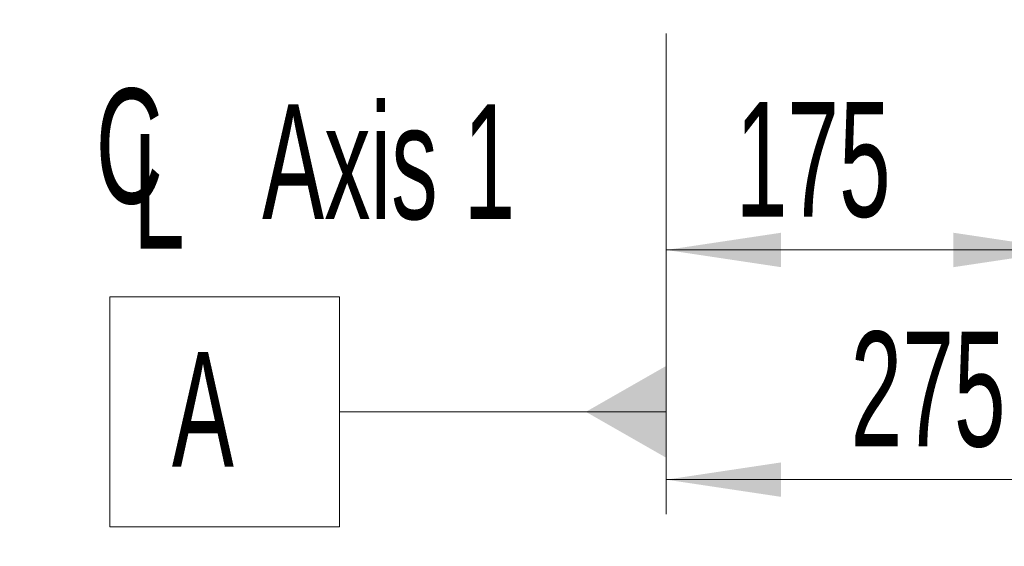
# Model space of a CAD drawing. Header units: millimetres. Extents: x 0 to 8410, y 0 to 5940.
# Tile 184 of 256: x 4858 to 5287, y 1989 to 2218. Entities that reach past the tile are written whole.
import ezdxf

# ---------------------------------------------------------------- set-up
doc = ezdxf.new("R2010")
doc.units = ezdxf.units.MM
doc.header["$LTSCALE"] = 10
doc.linetypes.add('CENTERX2', pattern=[20.32, 12.7, -2.54, 2.54, -2.54])
doc.styles.add('SLDTEXTSTYLE0', font='TXT', dxfattribs={"width": 0.605})
doc.dimstyles.new('SLDDIMSTYLE0', dxfattribs={"dimtxt": 50, "dimasz": 50, "dimexe": 0, "dimexo": 0.0625, "dimgap": 12.5, "dimtad": 1, "dimtoh": 1, "dimdec": 1, "dimrnd": 1e-09, "dimzin": 12, "dimdsep": 46, "dimtxsty": 'SLDTEXTSTYLE0', "dimsah": 1, "dimcen": 0.09, "dimadec": 0, "dimazin": 0, "dimtfac": 1, "dimtofl": 0, "dimtmove": 0, "dimatfit": 3, "dimfxl": 1, "dimfrac": 2, "dimtolj": 1, "dimtzin": 12, "dimarcsym": 0})

# ---------------------------------------------------------------- blocks, each defined once
blk = doc.blocks.new('*D3')
at = {"color": 7, "linetype": 'Continuous', "lineweight": 0}
for p, q in [((5314.72, 2732.57), (5314.72, 2102.57)), ((5139.72, 2207.21), (5139.72, 2102.57)), ((5314.72, 2117.57), (5139.72, 2117.57))]:
    blk.add_line(p, q, dxfattribs=at)
for points in [[(5139.72, 2117.57), (5189.72, 2110.07), (5189.72, 2125.07)], [(5314.72, 2117.57), (5264.72, 2125.07), (5264.72, 2110.07)]]:
    blk.add_solid(points, dxfattribs=at)
at = {"color": 7, "linetype": 'Continuous', "lineweight": 0, "insert": (5169.94, 2182.03), "char_height": 50, "attachment_point": 1, "style": 'SLDTEXTSTYLE0'}
blk.add_mtext('175', dxfattribs=at)
blk = doc.blocks.new('*D4')
at = {"color": 7, "linetype": 'Continuous', "lineweight": 0}
for p, q in [((5414.72, 2265.57), (5414.72, 2002.57)), ((5139.72, 2207.21), (5139.72, 2002.57)), ((5414.72, 2017.57), (5139.72, 2017.57))]:
    blk.add_line(p, q, dxfattribs=at)
for points in [[(5139.72, 2017.57), (5189.72, 2010.07), (5189.72, 2025.07)], [(5414.72, 2017.57), (5364.72, 2025.07), (5364.72, 2010.07)]]:
    blk.add_solid(points, dxfattribs=at)
at = {"color": 7, "linetype": 'Continuous', "lineweight": 0, "insert": (5219.94, 2082.03), "char_height": 50, "attachment_point": 1, "style": 'SLDTEXTSTYLE0'}
blk.add_mtext('275', dxfattribs=at)
blk = doc.blocks.new('*D11')
at = {"color": 7, "linetype": 'Continuous', "lineweight": 0}
for p, q in [((4738.76, 2413.95), (4738.76, 1902.57)), ((5414.72, 2265.57), (5414.72, 1902.57)), ((5414.72, 1917.57), (4738.76, 1917.57))]:
    blk.add_line(p, q, dxfattribs=at)
for points in [[(4738.76, 1917.57), (4788.76, 1910.07), (4788.76, 1925.07)], [(5414.72, 1917.57), (5364.72, 1925.07), (5364.72, 1910.07)]]:
    blk.add_solid(points, dxfattribs=at)
at = {"color": 7, "linetype": 'Continuous', "lineweight": 0, "insert": (5019.45, 1982.03), "char_height": 50, "attachment_point": 1, "style": 'SLDTEXTSTYLE0'}
blk.add_mtext('676', dxfattribs=at)
blk = doc.blocks.new('SW_DATUMTAG_0')
at = {"color": 0, "linetype": 'Continuous', "lineweight": 0}
for p, q in [((215.2, 198.48), (215.2, 3.37)), ((-27.08, -11.63), (-27.08, 88.37)), ((-27.08, 88.37), (72.92, 88.37)), ((72.92, 88.37), (72.92, -11.63)), ((215.2, 38.37), (72.92, 38.37)), ((72.92, -11.63), (-27.08, -11.63))]:
    blk.add_line(p, q, dxfattribs=at)
blk.add_solid([(215.2, 18.37), (215.2, 58.37), (180.2, 38.37)], dxfattribs=at)
at = {"color": 0, "linetype": 'Continuous', "lineweight": 0, "insert": (0, 64.45), "char_height": 50, "attachment_point": 1, "style": 'SLDTEXTSTYLE0'}
blk.add_mtext('A', dxfattribs=at)
blk = doc.blocks.new('SW_SYMBOL_MOD_CL')
at = {"color": 0, "linetype": 'Continuous', "lineweight": 0, "char_height": 7758, "attachment_point": 5, "style": 'SLDTEXTSTYLE0'}
for s, insert in [('C', (4000, 6000)), ('L', (6000, 3000))]:
    blk.add_mtext(s, dxfattribs=dict(at, insert=insert))
blk = doc.blocks.new('SW_NOTE_1')
at = {"color": 0, "linetype": 'Continuous', "lineweight": 0, "xscale": 0.0064453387, "yscale": 0.0064453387, "zscale": 0.0064453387}
blk.add_blockref('SW_SYMBOL_MOD_CL', (0, 7.23), dxfattribs=at)
at = {"color": 0, "linetype": 'Continuous', "lineweight": 0, "insert": (83.61, 64.45), "char_height": 50, "attachment_point": 1, "style": 'SLDTEXTSTYLE0'}
blk.add_mtext('Axis 1', dxfattribs=at)

msp = doc.modelspace()

# ---------------------------------------------------------------- linework, layer by layer
at = {"color": 7, "linetype": 'CENTERX2', "lineweight": 0}
msp.add_line((5139.724686, 2567.431015), (5139.724686, 2207.205645), dxfattribs=at)

# ---------------------------------------------------------------- block references
at = {"color": 7, "linetype": 'Continuous', "lineweight": 0}
for name, p in [('SW_DATUMTAG_0', (4924.525537, 2008.72193)), ('SW_NOTE_1', (4880.18551, 2116.556904))]:
    msp.add_blockref(name, p, dxfattribs=at)

# ---------------------------------------------------------------- dimensions: what is measured, and where the dimension line sits
for base, p1, p2, picture, middle in [((5139.724686, 2117.574759), (5314.724686, 2732.574759), (5139.724686, 2207.205645), '*D3', (5227.224686, 2117.574759)), ((4738.758784, 1917.574759), (5414.724686, 2265.574759), (4738.758784, 2413.947143), '*D11', (5076.741735, 1917.574759)), ((5139.724686, 2017.574759), (5414.724686, 2265.574759), (5139.724686, 2207.205645), '*D4', (5277.224686, 2017.574759))]:
    dim = msp.add_linear_dim(base=base, p1=p1, p2=p2, dimstyle='SLDDIMSTYLE0', dxfattribs=at)
    dim.commit()
    dim.dimension.update_dxf_attribs({"geometry": picture, "text_midpoint": middle, "dimtype": 160})

doc.saveas('drawing.dxf')
